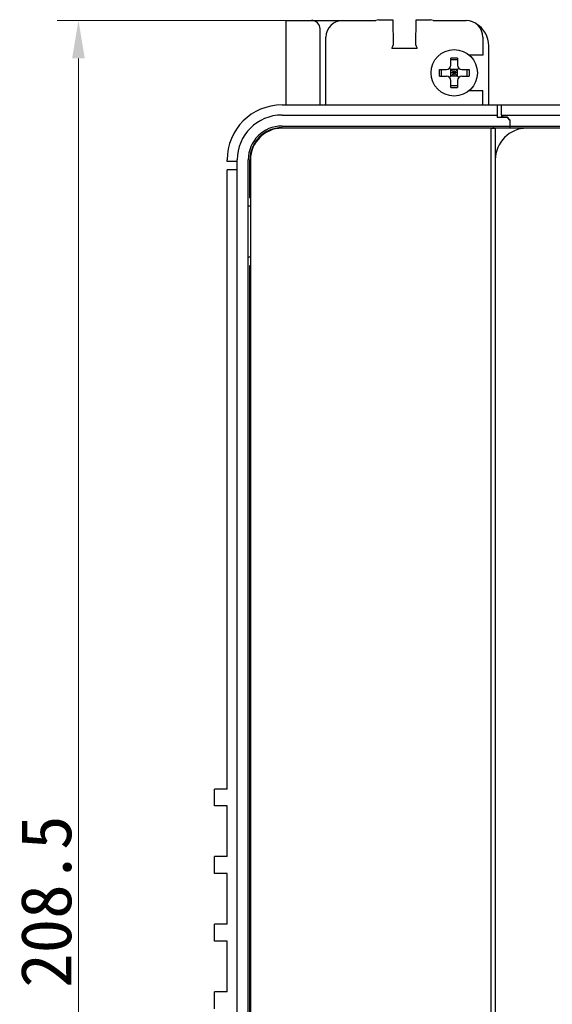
# Model space of a CAD drawing. Header units: millimetres. Extents: x 14 to 562, y 27 to 318.
# Tile 12 of 16: x 14 to 77, y 188 to 304. Entities that reach past the tile are written whole.
import ezdxf

# ---------------------------------------------------------------- set-up
doc = ezdxf.new("R2010")
doc.units = ezdxf.units.MM
doc.header["$LTSCALE"] = 32.67
doc.header["$PDMODE"] = 3
doc.header["$PDSIZE"] = 8
doc.layers.get('0').update_dxf_attribs({"linetype": 'CONTINUOUS', "lineweight": 30})
doc.layers.get('Defpoints').update_dxf_attribs({"linetype": 'CONTINUOUS'})
doc.layers.add('00_COMPONENTS', color=7, linetype='CONTINUOUS')
doc.layers.add('51__DRAFT_DIMS', color=7, linetype='CONTINUOUS')
doc.styles.get("Standard").update_dxf_attribs({"font": 'simfang.ttf'})
doc.dimstyles.new('DIMSTYLE_1', dxfattribs={"dimtxt": 6, "dimasz": 4.5, "dimexe": 2.5, "dimexo": 0, "dimgap": 0.75, "dimtad": 1, "dimdsep": 46, "dimtxsty": 'STANDARD', "dimblk": '_FILLED', "dimcen": 0.09, "dimclrd": 8, "dimclre": 8, "dimclrt": 7, "dimadec": 0, "dimazin": 0, "dimtp": 0.001, "dimtm": 0.001, "dimtfac": 1, "dimtofl": 0, "dimtmove": 0, "dimatfit": 2, "dimldrblk": '_FILLED', "dimfxl": 1, "dimtolj": 1, "dimlwd": 15, "dimlwe": 15, "dimarcsym": 0})

# ---------------------------------------------------------------- blocks, each defined once
blk = doc.blocks.new('_FILLED')
at = {"color": 0, "linetype": 'ByBlock'}
blk.add_solid([(0, 0), (-1, 0.167), (-1, -0.167)], dxfattribs=at)
blk = doc.blocks.new('*D4')
at = {"layer": '51__DRAFT_DIMS', "color": 8, "lineweight": 15, "transparency": 16777216}
for p, q in [((46.3, 304.16), (18.19, 304.16)), ((20.69, 299.66), (20.69, 100.16)), ((50.3, 95.66), (18.19, 95.66))]:
    blk.add_line(p, q, dxfattribs=at)
at = {"layer": 'Defpoints', "color": 0, "lineweight": 15, "transparency": 16777216}
for p in [(46.3, 304.16), (20.69, 95.66), (50.3, 95.66)]:
    blk.add_point(p, dxfattribs=at)
at = {"layer": '51__DRAFT_DIMS', "color": 8, "lineweight": 15, "transparency": 16777216, "xscale": 4.5, "yscale": 4.5, "zscale": 4.5}
for p, rotation in [((20.69, 304.16), 90), ((20.69, 95.66), 270)]:
    blk.add_blockref('_FILLED', p, dxfattribs=dict(at, rotation=rotation))
at = {"layer": '51__DRAFT_DIMS', "color": 7, "transparency": 16777216, "insert": (13.84, 199.84), "char_height": 6, "attachment_point": 2, "rotation": 90}
blk.add_mtext('\\A1;208.5', dxfattribs=at)

msp = doc.modelspace()

# ---------------------------------------------------------------- linework, layer by layer
at = {"layer": '00_COMPONENTS', "color": 7}
for p, q in [((45.301, 294.159), (45.301, 304.159)), ((45.301, 304.159), (48.301, 304.159)), ((48.301, 304.159), (55.901, 304.159)), ((49.301, 294.159), (49.301, 303.159)), ((56.21, 304.246), (57.908, 304.22)), ((57.908, 304.22), (57.953, 301.218)), ((60.65, 301.218), (60.694, 304.22)), ((60.694, 304.22), (62.393, 304.246)), ((62.701, 304.159), (66.601, 304.159)), ((50.001, 294.159), (50.001, 302.159)), ((68.601, 302.159), (68.601, 300.059)), ((57.801, 300.859), (60.801, 300.859)), ((69.301, 294.159), (69.301, 301.159)), ((64.801, 298.859), (64.801, 299.708)), ((65.601, 299.708), (65.601, 298.859)), ((68.601, 300.059), (66.976, 300.059)), ((64.655, 297.412), (65.748, 298.505)), ((65.748, 297.412), (64.655, 298.505)), ((65.601, 299.485), (64.801, 299.485)), ((63.451, 297.959), (63.452, 298.359)), ((63.452, 297.559), (63.451, 297.959)), ((63.452, 298.359), (64.301, 298.359)), ((63.452, 297.559), (64.301, 297.559)), ((63.675, 297.559), (63.675, 298.359)), ((64.801, 297.559), (64.801, 298.359)), ((65.601, 298.359), (64.801, 298.359)), ((65.601, 297.959), (64.801, 297.959)), ((65.601, 297.559), (64.801, 297.559)), ((65.201, 297.559), (65.201, 298.359)), ((65.601, 297.559), (65.601, 298.359)), ((66.101, 298.359), (66.951, 298.359)), ((66.101, 297.559), (66.951, 297.559)), ((66.728, 297.559), (66.728, 298.359)), ((66.951, 298.359), (66.951, 297.959)), ((66.951, 297.959), (66.951, 297.559)), ((64.801, 296.209), (64.801, 297.059)), ((65.601, 296.432), (64.801, 296.432)), ((65.601, 297.059), (65.601, 296.209)), ((66.976, 295.859), (68.601, 295.859)), ((68.601, 294.159), (68.601, 295.859)), ((44.801, 294.159), (135.801, 294.159)), ((70.301, 294.159), (70.301, 292.659)), ((70.801, 292.959), (70.801, 294.159)), ((44.801, 292.959), (70.301, 292.959)), ((71.451, 292.659), (70.301, 292.659)), ((70.801, 292.959), (70.801, 292.659)), ((70.801, 292.959), (71.001, 292.759)), ((70.801, 292.959), (135.801, 292.959)), ((71.001, 292.759), (71.451, 292.759)), ((71.451, 292.759), (71.801, 292.409)), ((71.801, 292.309), (71.451, 292.659)), ((44.801, 291.659), (135.801, 291.659)), ((44.801, 291.459), (135.801, 291.459)), ((69.801, 291.659), (69.801, 291.459)), ((71.801, 292.409), (71.801, 291.459)), ((69.567, 291.393), (44.801, 291.393)), ((69.567, 291.402), (70.067, 291.402)), ((69.567, 100.924), (69.567, 291.393)), ((70.067, 100.924), (70.067, 291.393)), ((73.801, 291.393), (70.067, 291.393)), ((38.301, 287.459), (38.301, 287.659)), ((39.501, 287.459), (38.301, 287.459)), ((39.501, 104.659), (39.501, 287.659)), ((40.801, 104.659), (40.801, 287.659)), ((41.001, 283.159), (41.001, 287.659)), ((41.067, 287.659), (41.067, 104.659)), ((38.301, 213.159), (38.301, 286.459)), ((39.501, 286.459), (38.301, 286.459)), ((41.047, 282.159), (40.801, 282.159)), ((41.001, 283.159), (41.047, 283.159)), ((40.801, 276.159), (41.047, 276.159)), ((41.001, 117.159), (41.001, 275.159)), ((41.001, 275.159), (41.047, 275.159)), ((36.801, 211.159), (36.801, 213.159)), ((38.301, 213.159), (36.801, 213.159)), ((38.301, 211.159), (36.801, 211.159)), ((38.301, 205.159), (38.301, 211.159)), ((36.801, 203.159), (36.801, 205.159)), ((38.301, 205.159), (36.801, 205.159)), ((38.301, 203.159), (36.801, 203.159)), ((38.301, 197.159), (38.301, 203.159)), ((36.801, 195.159), (36.801, 197.159)), ((38.301, 197.159), (36.801, 197.159)), ((38.301, 195.159), (36.801, 195.159)), ((38.301, 189.159), (38.301, 195.159)), ((36.801, 187.159), (36.801, 189.159)), ((38.301, 189.159), (36.801, 189.159))]:
    msp.add_line(p, q, dxfattribs=at)
msp.add_circle((65.201, 297.959), 2.75, dxfattribs=at)
for centre, radius, start, end in [((48.301, 303.159), 1, 0, 90), ((52.001, 302.159), 2, 90, 180), ((66.685, 266.669), 39.01, 105.57665, 106.04703), ((51.918, 266.669), 39.01, 73.95297, 74.42335), ((66.601, 302.159), 2, 0, 90), ((66.301, 301.159), 3, 0, 59.98202), ((64.301, 298.859), 0.5, 270, 0), ((66.101, 298.859), 0.5, 180, 270), ((64.301, 297.059), 0.5, 0, 90), ((66.101, 297.059), 0.5, 90, 180), ((44.801, 287.659), 6.5, 90, 180), ((44.801, 287.659), 5.3, 90, 180), ((44.801, 287.659), 4, 90, 180), ((44.801, 287.659), 3.8, 90, 180), ((44.801, 287.659), 3.735, 90, 180), ((73.801, 287.659), 3.735, 90, 180)]:
    msp.add_arc(centre, radius, start, end, dxfattribs=at)
for points in [[(57.801, 300.859), (57.853, 300.978), (57.904, 301.098), (57.953, 301.218)], [(60.65, 301.218), (60.699, 301.098), (60.75, 300.978), (60.801, 300.859)], [(65.601, 299.708), (65.468, 299.709), (65.201, 299.709), (64.935, 299.709), (64.801, 299.708)], [(64.801, 296.209), (64.935, 296.209), (65.201, 296.209), (65.468, 296.209), (65.601, 296.209)]]:
    msp.add_open_spline(points, degree=3, dxfattribs=at)

# ---------------------------------------------------------------- dimensions: what is measured, and where the dimension line sits
at = {"layer": '51__DRAFT_DIMS', "color": 4}
dim = msp.add_linear_dim(base=(20.69, 95.659), p1=(46.301, 304.159), p2=(50.301, 95.659), angle=270, dimstyle='DIMSTYLE_1', dxfattribs=at)
dim.commit()
dim.dimension.update_dxf_attribs({"geometry": '*D4', "text_midpoint": (20.69, 199.844), "dimtype": 160})

doc.saveas('drawing.dxf')
